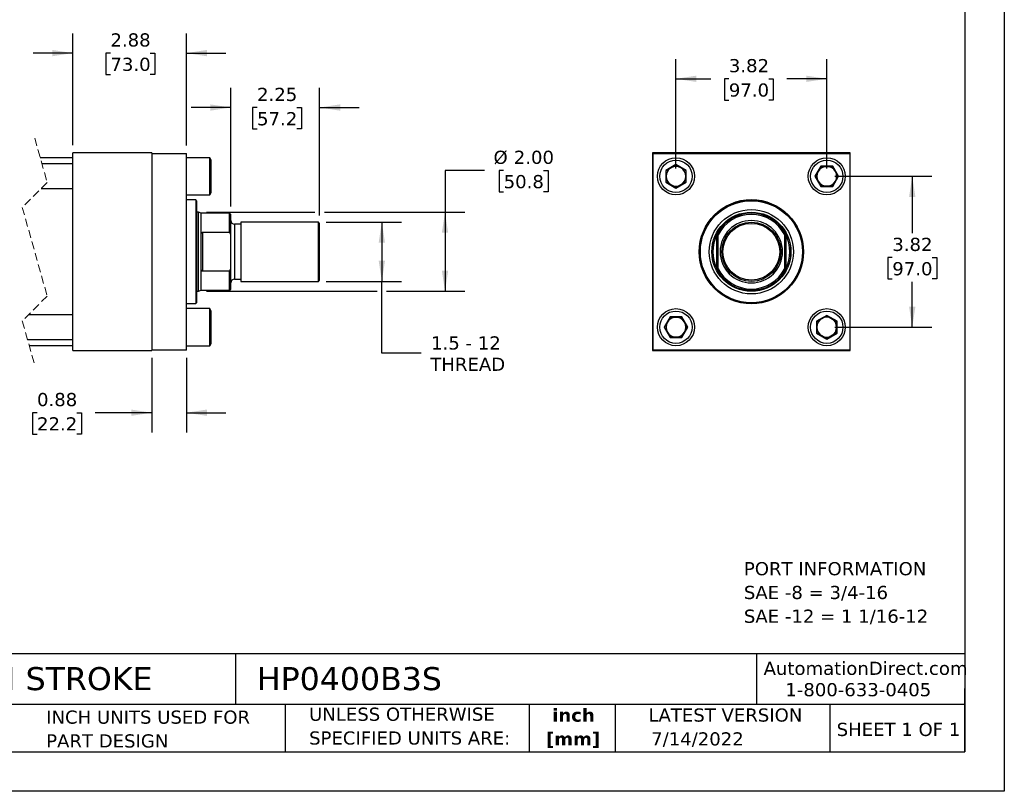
# Model space of a CAD drawing. Header units: inches. Extents: x 0 to 44, y 0 to 34.
# Tile 2 of 3: x 19.1 to 44, y 0 to 19.5. Entities that reach past the tile are written whole.
import ezdxf

# ---------------------------------------------------------------- set-up
doc = ezdxf.new("R2010")
doc.units = ezdxf.units.IN
doc.header["$LTSCALE"] = 4
doc.header["$MEASUREMENT"] = 0
doc.linetypes.add('SLD-Dashed', pattern=[0.075, 0.05, -0.025])
doc.linetypes.add('SLD-Solid', pattern=[0])
doc.layers.add('DIMENSIONS', color=140, linetype='SLD-Solid', lineweight=25)
doc.layers.add('TEXT', color=140, linetype='SLD-Solid', lineweight=25)
doc.styles.add('SLDTEXTSTYLE0', font='VERDANA.TTF')
doc.styles.add('SLDTEXTSTYLE1', font='VERDANAB.TTF')
doc.dimstyles.new('SLDDIMSTYLE0', dxfattribs={"dimtxt": 0.339844, "dimasz": 0.52, "dimexe": 0, "dimexo": 0.0625, "dimgap": 0.084961, "dimtad": 0, "dimtih": 1, "dimtoh": 1, "dimrnd": 1e-09, "dimzin": 12, "dimdsep": 46, "dimtxsty": 'SLDTEXTSTYLE0', "dimsah": 1, "dimcen": 0.09, "dimadec": 0, "dimazin": 3, "dimtfac": 1, "dimtofl": 0, "dimtmove": 0, "dimatfit": 3, "dimfxl": 0, "dimfrac": 2, "dimtolj": 1, "dimtzin": 12, "dimarcsym": 0})
doc.dimstyles.new('SLDDIMSTYLE1', dxfattribs={"dimtxt": 0.339844, "dimasz": 0.52, "dimexe": 0, "dimexo": 0.0625, "dimgap": 0.084961, "dimtad": 0, "dimtih": 1, "dimtoh": 1, "dimrnd": 1e-09, "dimzin": 4, "dimdsep": 46, "dimtxsty": 'SLDTEXTSTYLE0', "dimsah": 1, "dimcen": 0.09, "dimadec": 0, "dimazin": 1, "dimtfac": 1, "dimtofl": 0, "dimtmove": 0, "dimatfit": 3, "dimfxl": 0, "dimfrac": 2, "dimtolj": 1, "dimtzin": 12, "dimarcsym": 0})
doc.dimstyles.new('SLDDIMSTYLE2', dxfattribs={"dimtxt": 0.339844, "dimasz": 0.52, "dimexe": 0, "dimexo": 0.0625, "dimgap": 0.084961, "dimtad": 0, "dimtih": 1, "dimtoh": 1, "dimrnd": 1e-09, "dimzin": 12, "dimdsep": 46, "dimtxsty": 'SLDTEXTSTYLE0', "dimsah": 1, "dimcen": 0.09, "dimadec": 0, "dimazin": 3, "dimtfac": 1, "dimtmove": 0, "dimatfit": 0, "dimfxl": 0, "dimfrac": 2, "dimtolj": 1, "dimtzin": 12, "dimarcsym": 0})
doc.dimstyles.new('SLDDIMSTYLE3', dxfattribs={"dimtxt": 0.339844, "dimasz": 0.52, "dimexe": 0, "dimexo": 0.0625, "dimgap": 0.084961, "dimtad": 0, "dimtih": 1, "dimtoh": 1, "dimrnd": 1e-09, "dimdsep": 46, "dimtxsty": 'SLDTEXTSTYLE0', "dimsah": 1, "dimcen": 0.09, "dimadec": 0, "dimazin": 2, "dimtfac": 1, "dimtmove": 0, "dimatfit": 0, "dimfxl": 0, "dimfrac": 2, "dimtolj": 1, "dimtzin": 12, "dimarcsym": 0})

# ---------------------------------------------------------------- blocks, each defined once
blk = doc.blocks.new('SW_NOTE_0')
at = {"layer": 'TEXT', "color": 0, "char_height": 0.33333, "attachment_point": 1, "style": 'SLDTEXTSTYLE0'}
for s, insert in [('PORT INFORMATION', (0, 0.423)), ('SAE -8 = 3/4-16', (0, -0.179)), ('SAE -12 = 1 1/16-12', (0, -0.78))]:
    blk.add_mtext(s, dxfattribs=dict(at, insert=insert))
blk = doc.blocks.new('SW_NOTE_0_1')
at = {"layer": 'TEXT', "color": 0, "char_height": 0.3333, "attachment_point": 2, "style": 'SLDTEXTSTYLE1'}
for s, insert in [('inch', (0.5, 0.423)), ('[mm]', (0.489, -0.179))]:
    blk.add_mtext(s, dxfattribs=dict(at, insert=insert))
blk = doc.blocks.new('SW_NOTE_0_2')
at = {"layer": 'TEXT', "color": 0, "char_height": 0.33333, "attachment_point": 1, "style": 'SLDTEXTSTYLE0'}
for s, insert in [('UNLESS OTHERWISE ', (0, 0.423)), ('SPECIFIED UNITS ARE:', (0, -0.179))]:
    blk.add_mtext(s, dxfattribs=dict(at, insert=insert))
blk = doc.blocks.new('SW_NOTE_0_6')
at = {"layer": 'TEXT', "color": 0, "char_height": 0.33333, "attachment_point": 1, "style": 'SLDTEXTSTYLE0'}
for s, insert in [('INCH UNITS USED FOR ', (0, 0.423)), ('PART DESIGN', (0, -0.179))]:
    blk.add_mtext(s, dxfattribs=dict(at, insert=insert))
blk = doc.blocks.new('_D')
at = {"layer": 'DIMENSIONS'}
for p, q in [((26.831, 14.41), (28.737, 14.41)), ((28.237, 14.41), (28.237, 12.91)), ((26.831, 12.91), (28.737, 12.91)), ((28.237, 11.095), (28.237, 12.91)), ((29.237, 11.095), (28.237, 11.095))]:
    blk.add_line(p, q, dxfattribs=at)
for points in [[(28.237, 14.41), (28.157, 13.89), (28.317, 13.89)], [(28.237, 12.91), (28.317, 13.43), (28.157, 13.43)]]:
    blk.add_solid(points, dxfattribs=at)
at = {"layer": 'DIMENSIONS', "char_height": 0.3333, "attachment_point": 1, "style": 'SLDTEXTSTYLE0'}
for s, insert in [('1.5 - 12', (29.484, 11.518)), ('THREAD', (29.465, 10.978))]:
    blk.add_mtext(s, dxfattribs=dict(at, insert=insert))
blk = doc.blocks.new('_D_1')
at = {"layer": 'DIMENSIONS'}
for p, q in [((30.837, 15.718), (29.837, 15.718)), ((29.837, 15.718), (29.837, 14.66)), ((31.322, 15.718), (31.208, 15.718)), ((31.208, 15.718), (31.208, 15.178)), ((32.332, 15.718), (32.446, 15.718)), ((32.446, 15.718), (32.446, 15.178)), ((31.208, 15.178), (31.322, 15.178)), ((32.446, 15.178), (32.332, 15.178)), ((23.798, 14.66), (26.542, 14.66)), ((26.782, 14.66), (30.337, 14.66)), ((29.837, 14.66), (29.837, 12.66)), ((23.798, 12.66), (28.117, 12.66)), ((28.357, 12.66), (30.337, 12.66))]:
    blk.add_line(p, q, dxfattribs=at)
for points in [[(29.837, 14.66), (29.757, 14.14), (29.917, 14.14)], [(29.837, 12.66), (29.917, 13.18), (29.757, 13.18)]]:
    blk.add_solid(points, dxfattribs=at)
at = {"layer": 'DIMENSIONS', "char_height": 0.3333, "attachment_point": 1, "style": 'SLDTEXTSTYLE0'}
for s, insert in [('%%c', (31.065, 16.218)), ('2.00', (31.578, 16.218)), ('50.8', (31.322, 15.602))]:
    blk.add_mtext(s, dxfattribs=dict(at, insert=insert))
blk = doc.blocks.new('_D_3')
at = {"layer": 'DIMENSIONS'}
for p, q in [((20.411, 16.36), (20.411, 19.189)), ((23.286, 16.35), (23.286, 19.189)), ((20.411, 18.689), (19.411, 18.689)), ((21.364, 18.689), (21.25, 18.689)), ((21.25, 18.689), (21.25, 18.149)), ((22.374, 18.689), (22.488, 18.689)), ((22.488, 18.689), (22.488, 18.149)), ((23.286, 18.689), (24.286, 18.689)), ((21.25, 18.149), (21.364, 18.149)), ((22.488, 18.149), (22.374, 18.149))]:
    blk.add_line(p, q, dxfattribs=at)
for points in [[(20.411, 18.689), (19.891, 18.769), (19.891, 18.609)], [(23.286, 18.689), (23.806, 18.609), (23.806, 18.769)]]:
    blk.add_solid(points, dxfattribs=at)
at = {"layer": 'DIMENSIONS', "char_height": 0.3333, "attachment_point": 1, "style": 'SLDTEXTSTYLE0'}
for s, insert in [('2.88', (21.364, 19.189)), ('73.0', (21.364, 18.572))]:
    blk.add_mtext(s, dxfattribs=dict(at, insert=insert))
blk = doc.blocks.new('_D_4')
at = {"layer": 'DIMENSIONS'}
for p, q in [((24.412, 14.805), (24.412, 17.811)), ((26.662, 14.579), (26.662, 17.811)), ((24.412, 17.311), (23.412, 17.311)), ((25.077, 17.311), (24.963, 17.311)), ((24.963, 17.311), (24.963, 16.771)), ((26.087, 17.311), (26.201, 17.311)), ((26.201, 17.311), (26.201, 16.771)), ((26.662, 17.311), (27.662, 17.311)), ((24.963, 16.771), (25.077, 16.771)), ((26.201, 16.771), (26.087, 16.771))]:
    blk.add_line(p, q, dxfattribs=at)
for points in [[(24.412, 17.311), (23.892, 17.391), (23.892, 17.231)], [(26.662, 17.311), (27.182, 17.231), (27.182, 17.391)]]:
    blk.add_solid(points, dxfattribs=at)
at = {"layer": 'DIMENSIONS', "char_height": 0.3333, "attachment_point": 1, "style": 'SLDTEXTSTYLE0'}
for s, insert in [('2.25', (25.077, 17.81)), ('57.2', (25.077, 17.194))]:
    blk.add_mtext(s, dxfattribs=dict(at, insert=insert))
blk = doc.blocks.new('_D_5')
at = {"layer": 'DIMENSIONS'}
for p, q in [((22.411, 10.97), (22.411, 9.085)), ((23.286, 10.97), (23.286, 9.085)), ((19.505, 9.585), (19.39, 9.585)), ((19.39, 9.585), (19.39, 9.045)), ((20.514, 9.585), (20.629, 9.585)), ((20.629, 9.585), (20.629, 9.045)), ((22.411, 9.585), (20.975, 9.585)), ((23.286, 9.585), (24.286, 9.585)), ((19.39, 9.045), (19.505, 9.045)), ((20.629, 9.045), (20.514, 9.045))]:
    blk.add_line(p, q, dxfattribs=at)
for points in [[(22.411, 9.585), (21.891, 9.665), (21.891, 9.505)], [(23.286, 9.585), (23.806, 9.505), (23.806, 9.665)]]:
    blk.add_solid(points, dxfattribs=at)
at = {"layer": 'DIMENSIONS', "char_height": 0.3333, "attachment_point": 1, "style": 'SLDTEXTSTYLE0'}
for s, insert in [('0.88', (19.505, 10.085)), ('22.2', (19.505, 9.469))]:
    blk.add_mtext(s, dxfattribs=dict(at, insert=insert))
blk = doc.blocks.new('_D_6')
at = {"layer": 'DIMENSIONS'}
for p, q in [((35.685, 15.77), (35.685, 18.538)), ((39.505, 15.77), (39.505, 18.538)), ((35.685, 18.038), (36.565, 18.038)), ((37.025, 18.038), (36.911, 18.038)), ((36.911, 18.038), (36.911, 17.498)), ((38.035, 18.038), (38.149, 18.038)), ((38.149, 18.038), (38.149, 17.498)), ((39.505, 18.038), (38.496, 18.038)), ((36.911, 17.498), (37.025, 17.498)), ((38.149, 17.498), (38.035, 17.498))]:
    blk.add_line(p, q, dxfattribs=at)
for points in [[(35.685, 18.038), (36.205, 17.958), (36.205, 18.118)], [(39.505, 18.038), (38.985, 18.118), (38.985, 17.958)]]:
    blk.add_solid(points, dxfattribs=at)
at = {"layer": 'DIMENSIONS', "char_height": 0.3333, "attachment_point": 1, "style": 'SLDTEXTSTYLE0'}
for s, insert in [('3.82', (37.025, 18.538)), ('97.0', (37.025, 17.921))]:
    blk.add_mtext(s, dxfattribs=dict(at, insert=insert))
blk = doc.blocks.new('_D_7')
at = {"layer": 'DIMENSIONS'}
for p, q in [((39.705, 15.57), (42.169, 15.57)), ((41.669, 15.57), (41.669, 14.13)), ((41.164, 13.513), (41.05, 13.513)), ((41.05, 13.513), (41.05, 12.973)), ((42.174, 13.513), (42.288, 13.513)), ((42.288, 13.513), (42.288, 12.973)), ((41.05, 12.973), (41.164, 12.973)), ((42.288, 12.973), (42.174, 12.973)), ((41.669, 11.75), (41.669, 12.897)), ((39.705, 11.75), (42.169, 11.75))]:
    blk.add_line(p, q, dxfattribs=at)
for points in [[(41.669, 15.57), (41.589, 15.05), (41.749, 15.05)], [(41.669, 11.75), (41.749, 12.27), (41.589, 12.27)]]:
    blk.add_solid(points, dxfattribs=at)
at = {"layer": 'DIMENSIONS', "char_height": 0.3333, "attachment_point": 1, "style": 'SLDTEXTSTYLE0'}
for s, insert in [('3.82', (41.164, 14.013)), ('97.0', (41.164, 13.397))]:
    blk.add_mtext(s, dxfattribs=dict(at, insert=insert))

msp = doc.modelspace()

# ---------------------------------------------------------------- linework, layer by layer
at = {"color": 7, "linetype": 'SLD-Solid'}
for p, q in [((44, 34), (44, 0)), ((44, 0), (0, 0))]:
    msp.add_line(p, q, dxfattribs=at)
at = {"color": 7, "linetype": 'SLD-Dashed', "lineweight": 18}
for p, q in [((19.447, 16.535), (19.762, 15.413)), ((19.762, 15.413), (19.132, 14.783)), ((19.132, 14.783), (19.762, 12.538)), ((19.762, 12.538), (19.132, 11.908)), ((19.132, 11.908), (19.447, 10.785))]:
    msp.add_line(p, q, dxfattribs=at)
for p, q in [((20.411, 16.035), (19.588, 16.035)), ((22.411, 16.16), (20.411, 16.16)), ((20.411, 11.16), (20.411, 16.16)), ((22.411, 16.16), (22.411, 11.16)), ((22.411, 16.15), (23.286, 16.15)), ((23.286, 11.17), (23.286, 16.15)), ((23.877, 16.039), (23.286, 16.039)), ((23.911, 15.979), (23.877, 16.039)), ((23.877, 15.101), (23.877, 16.039)), ((23.911, 15.161), (23.911, 15.979)), ((35.095, 16.16), (35.095, 11.16)), ((40.095, 16.16), (35.095, 16.16)), ((35.105, 11.17), (35.105, 16.15)), ((35.105, 16.15), (40.085, 16.15)), ((40.085, 16.15), (40.085, 11.17)), ((40.095, 11.16), (40.095, 16.16)), ((20.411, 15.883), (19.631, 15.883)), ((35.685, 15.87), (35.425, 15.72)), ((35.425, 15.72), (35.425, 15.42)), ((35.435, 15.715), (35.425, 15.72)), ((35.435, 15.715), (35.685, 15.859)), ((35.435, 15.426), (35.435, 15.715)), ((35.945, 15.72), (35.685, 15.87)), ((35.685, 15.859), (35.685, 15.87)), ((35.685, 15.859), (35.935, 15.715)), ((35.935, 15.715), (35.945, 15.72)), ((35.935, 15.715), (35.935, 15.426)), ((35.945, 15.42), (35.945, 15.72)), ((39.355, 15.83), (39.204, 15.57)), ((39.216, 15.57), (39.36, 15.82)), ((39.655, 15.83), (39.355, 15.83)), ((39.36, 15.82), (39.355, 15.83)), ((39.36, 15.82), (39.649, 15.82)), ((39.649, 15.82), (39.655, 15.83)), ((39.649, 15.82), (39.793, 15.57)), ((39.805, 15.57), (39.655, 15.83)), ((39.216, 15.57), (39.204, 15.57)), ((39.204, 15.57), (39.355, 15.31)), ((39.36, 15.32), (39.216, 15.57)), ((39.793, 15.57), (39.649, 15.32)), ((39.655, 15.31), (39.805, 15.57)), ((39.793, 15.57), (39.805, 15.57)), ((19.607, 15.258), (20.411, 15.258)), ((35.435, 15.426), (35.425, 15.42)), ((35.425, 15.42), (35.685, 15.27)), ((35.685, 15.282), (35.435, 15.426)), ((35.935, 15.426), (35.685, 15.282)), ((35.685, 15.27), (35.945, 15.42)), ((35.685, 15.282), (35.685, 15.27)), ((35.945, 15.42), (35.935, 15.426)), ((39.355, 15.31), (39.36, 15.32)), ((39.355, 15.31), (39.655, 15.31)), ((39.649, 15.32), (39.36, 15.32)), ((39.649, 15.32), (39.655, 15.31)), ((23.286, 15.101), (23.877, 15.101)), ((23.523, 14.972), (23.286, 14.972)), ((23.543, 14.952), (23.523, 14.972)), ((23.523, 14.972), (23.523, 12.348)), ((23.877, 15.101), (23.911, 15.161)), ((23.543, 14.952), (23.543, 12.368)), ((23.598, 14.66), (23.543, 14.66)), ((23.662, 14.637), (23.598, 14.66)), ((23.598, 13.66), (23.598, 14.66)), ((24.381, 14.637), (23.662, 14.637)), ((23.662, 14.094), (23.662, 14.637)), ((24.412, 14.605), (24.381, 14.637)), ((24.381, 14.152), (24.381, 14.637)), ((24.412, 14.087), (24.412, 14.605)), ((24.662, 14.355), (24.507, 14.355)), ((24.507, 14.355), (24.507, 13.66)), ((26.631, 14.41), (24.662, 14.41)), ((24.662, 14.41), (24.662, 13.66)), ((26.662, 14.379), (26.631, 14.41)), ((26.631, 13.66), (26.631, 14.41)), ((26.662, 12.941), (26.662, 14.379)), ((23.662, 13.226), (23.662, 14.094)), ((23.694, 14.152), (24.381, 14.152)), ((23.694, 14.152), (23.694, 13.168)), ((24.412, 14.087), (24.381, 14.152)), ((24.412, 13.234), (24.412, 14.087)), ((36.72, 13.226), (36.72, 14.094)), ((36.751, 13.234), (36.751, 14.087)), ((38.438, 14.087), (38.438, 13.234)), ((38.469, 14.094), (38.469, 13.226)), ((23.598, 12.66), (23.598, 13.66)), ((24.507, 13.66), (24.507, 12.966)), ((24.662, 13.66), (24.662, 12.91)), ((26.631, 12.91), (26.631, 13.66)), ((23.662, 12.684), (23.662, 13.226)), ((24.381, 13.168), (24.412, 13.234)), ((24.412, 12.715), (24.412, 13.234)), ((24.381, 13.168), (23.694, 13.168)), ((24.381, 12.684), (24.381, 13.168)), ((24.507, 12.966), (24.662, 12.966)), ((24.662, 12.91), (26.631, 12.91)), ((26.631, 12.91), (26.662, 12.941)), ((23.543, 12.66), (23.598, 12.66)), ((23.598, 12.66), (23.662, 12.684)), ((23.662, 12.684), (24.381, 12.684)), ((24.381, 12.684), (24.412, 12.715)), ((23.286, 12.348), (23.523, 12.348)), ((23.877, 12.219), (23.286, 12.219)), ((23.523, 12.348), (23.543, 12.368)), ((23.911, 12.159), (23.877, 12.219)), ((23.877, 11.281), (23.877, 12.219)), ((20.411, 12.063), (19.287, 12.063)), ((23.911, 11.75), (23.911, 12.159)), ((35.535, 12.01), (35.384, 11.75)), ((35.396, 11.75), (35.54, 12)), ((35.54, 12), (35.535, 12.01)), ((35.835, 12.01), (35.535, 12.01)), ((35.54, 12), (35.829, 12)), ((35.835, 12.01), (35.829, 12)), ((35.829, 12), (35.973, 11.75)), ((35.985, 11.75), (35.835, 12.01)), ((39.505, 12.05), (39.245, 11.9)), ((39.255, 11.895), (39.505, 12.039)), ((39.765, 11.9), (39.505, 12.05)), ((39.505, 12.039), (39.505, 12.05)), ((39.505, 12.039), (39.755, 11.895)), ((23.911, 11.341), (23.911, 11.75)), ((35.384, 11.75), (35.535, 11.49)), ((35.396, 11.75), (35.384, 11.75)), ((35.54, 11.5), (35.396, 11.75)), ((35.973, 11.75), (35.829, 11.5)), ((35.835, 11.49), (35.985, 11.75)), ((35.973, 11.75), (35.985, 11.75)), ((39.245, 11.9), (39.245, 11.6)), ((39.245, 11.9), (39.255, 11.895)), ((39.255, 11.606), (39.255, 11.895)), ((39.755, 11.895), (39.765, 11.9)), ((39.755, 11.895), (39.755, 11.606)), ((39.765, 11.6), (39.765, 11.9)), ((35.54, 11.5), (35.535, 11.49)), ((35.535, 11.49), (35.835, 11.49)), ((35.829, 11.5), (35.54, 11.5)), ((35.829, 11.5), (35.835, 11.49)), ((39.255, 11.606), (39.245, 11.6)), ((39.245, 11.6), (39.505, 11.45)), ((39.505, 11.462), (39.255, 11.606)), ((39.755, 11.606), (39.505, 11.462)), ((39.505, 11.45), (39.765, 11.6)), ((39.755, 11.606), (39.765, 11.6)), ((19.264, 11.438), (20.411, 11.438)), ((19.307, 11.285), (20.411, 11.285)), ((23.286, 11.281), (23.877, 11.281)), ((23.877, 11.281), (23.911, 11.341)), ((39.505, 11.462), (39.505, 11.45)), ((20.411, 11.16), (22.411, 11.16)), ((23.286, 11.17), (22.411, 11.17)), ((35.095, 11.16), (40.095, 11.16)), ((40.085, 11.17), (35.105, 11.17))]:
    msp.add_line(p, q)
for centre, radius in [((35.685, 15.57), 0.469), ((35.685, 15.57), 0.409), ((39.505, 15.57), 0.469), ((39.505, 15.57), 0.409), ((37.595, 13.66), 1.32), ((37.595, 13.66), 1.312), ((37.595, 13.66), 1.292), ((37.595, 13.66), 1.067), ((37.595, 13.66), 1.001), ((37.595, 13.66), 1), ((37.595, 13.66), 0.75), ((37.595, 13.66), 0.719), ((35.685, 11.75), 0.469), ((39.505, 11.75), 0.469), ((35.685, 11.75), 0.409), ((39.505, 11.75), 0.409)]:
    msp.add_circle(centre, radius)
for centre, radius, start, end in [((35.685, 15.57), 0.25, 120, 180), ((35.685, 15.57), 0.25, 60, 120), ((35.685, 15.57), 0.25, 0, 60), ((39.505, 15.57), 0.25, 90, 150), ((39.505, 15.57), 0.25, 30, 90), ((35.685, 15.57), 0.25, 180, 240), ((35.685, 15.57), 0.25, 300, 0), ((39.505, 15.57), 0.25, 150, 210), ((39.505, 15.57), 0.25, 330, 30), ((35.685, 15.57), 0.25, 240, 300), ((39.505, 15.57), 0.25, 210, 270), ((39.505, 15.57), 0.25, 270, 330), ((37.595, 13.66), 0.976, 30.2541, 149.7459), ((37.595, 13.66), 0.945, 26.8291, 153.1709), ((24.507, 14.45), 0.095, 180.0001, 269.9998), ((37.595, 13.66), 0.976, 153.6115, 206.3885), ((37.595, 13.66), 0.976, 333.6115, 26.3885), ((37.595, 13.66), 0.945, 206.8291, 333.1709), ((37.595, 13.66), 0.976, 210.2541, 329.7459), ((24.507, 12.871), 0.095, 90.0002, 179.9999), ((35.685, 11.75), 0.25, 90, 150), ((35.685, 11.75), 0.25, 30, 90), ((39.505, 11.75), 0.25, 60, 120), ((35.685, 11.75), 0.25, 150, 210), ((35.685, 11.75), 0.25, 330, 30), ((39.505, 11.75), 0.25, 120, 180), ((39.505, 11.75), 0.25, 180, 240), ((39.505, 11.75), 0.25, 0, 60), ((39.505, 11.75), 0.25, 300, 0), ((35.685, 11.75), 0.25, 210, 270), ((35.685, 11.75), 0.25, 270, 330), ((39.505, 11.75), 0.25, 240, 300)]:
    msp.add_arc(centre, radius, start, end)
for points, knots in [([(38.384, 13.66), (38.384, 13.87), (38.301, 14.07), (38.005, 14.367), (37.804, 14.45), (37.385, 14.45), (37.184, 14.367), (36.888, 14.07), (36.805, 13.87), (36.805, 13.66)], [0, 0, 0, 0, 0.25, 0.25, 0.5, 0.5, 0.75, 0.75, 1, 1, 1, 1]), ([(23.662, 14.094), (23.663, 14.108), (23.664, 14.124), (23.674, 14.141), (23.68, 14.148), (23.687, 14.151), (23.691, 14.152), (23.693, 14.152), (23.694, 14.152)], [0, 0, 0, 0, 0.544406, 0.679467, 0.819198, 0.905665, 0.983557, 1, 1, 1, 1]), ([(36.72, 14.094), (36.723, 14.1), (36.726, 14.106), (36.732, 14.117), (36.735, 14.123), (36.741, 14.134), (36.744, 14.139), (36.748, 14.146), (36.749, 14.148), (36.751, 14.151), (36.751, 14.152), (36.751, 14.152)], [0, 0, 0, 0, 0.25, 0.25, 0.5, 0.5, 0.75, 0.75, 0.875, 0.875, 1, 1, 1, 1]), ([(38.438, 14.152), (38.438, 14.152), (38.439, 14.151), (38.44, 14.148), (38.442, 14.146), (38.444, 14.142), (38.446, 14.139), (38.448, 14.134), (38.45, 14.131), (38.454, 14.123), (38.458, 14.117), (38.463, 14.106), (38.466, 14.1), (38.469, 14.094)], [0, 0, 0, 0, 0.125, 0.125, 0.25, 0.25, 0.375, 0.375, 0.5, 0.5, 0.75, 0.75, 1, 1, 1, 1]), ([(36.805, 13.66), (36.805, 13.451), (36.888, 13.25), (37.184, 12.954), (37.385, 12.871), (37.804, 12.871), (38.005, 12.954), (38.301, 13.25), (38.384, 13.451), (38.384, 13.66)], [0, 0, 0, 0, 0.25, 0.25, 0.5, 0.5, 0.75, 0.75, 1, 1, 1, 1]), ([(23.694, 13.168), (23.692, 13.168), (23.688, 13.169), (23.681, 13.172), (23.673, 13.18), (23.664, 13.199), (23.663, 13.215), (23.662, 13.226)], [0, 0, 0, 0, 0.078339, 0.1712261, 0.306954, 0.5455644, 1, 1, 1, 1]), ([(36.751, 13.168), (36.751, 13.168), (36.751, 13.169), (36.749, 13.172), (36.748, 13.174), (36.745, 13.179), (36.744, 13.181), (36.741, 13.186), (36.739, 13.189), (36.735, 13.197), (36.732, 13.203), (36.726, 13.214), (36.723, 13.22), (36.72, 13.226)], [0, 0, 0, 0, 0.125, 0.125, 0.25, 0.25, 0.375, 0.375, 0.5, 0.5, 0.75, 0.75, 1, 1, 1, 1]), ([(38.438, 13.168), (38.438, 13.176), (38.438, 13.19), (38.438, 13.212), (38.438, 13.226), (38.438, 13.234)], [0, 0, 0, 0, 0.337739, 0.671005, 1, 1, 1, 1]), ([(38.469, 13.226), (38.466, 13.22), (38.463, 13.214), (38.458, 13.203), (38.455, 13.197), (38.449, 13.187), (38.446, 13.181), (38.442, 13.174), (38.44, 13.172), (38.439, 13.169), (38.438, 13.168), (38.438, 13.168)], [0, 0, 0, 0, 0.25, 0.25, 0.5, 0.5, 0.75, 0.75, 0.875, 0.875, 1, 1, 1, 1])]:
    msp.add_open_spline(points, degree=3, knots=knots)
for points in [[(36.751, 14.087), (36.751, 14.109), (36.751, 14.131), (36.751, 14.152)], [(38.438, 14.152), (38.438, 14.131), (38.438, 14.109), (38.438, 14.087)], [(36.751, 13.168), (36.751, 13.19), (36.751, 13.212), (36.751, 13.234)]]:
    msp.add_open_spline(points, degree=3)
at = {"layer": 'TEXT'}
for p, q in [((43, 33), (43, 1)), ((43, 3.484), (1, 3.484)), ((24.529, 3.484), (24.529, 2.2)), ((37.728, 3.484), (37.728, 2.2)), ((43, 1), (43, 2.6)), ((43, 2.2), (1, 2.2)), ((25.792, 2.2), (25.792, 1)), ((31.972, 2.2), (31.972, 1)), ((34.144, 2.2), (34.144, 1)), ((39.582, 2.2), (39.582, 1)), ((1, 1), (43, 1))]:
    msp.add_line(p, q, dxfattribs=at)

# ---------------------------------------------------------------- block references
for name, p in [('SW_NOTE_0', (37.406, 5.38)), ('SW_NOTE_0_6', (19.737, 1.622)), ('SW_NOTE_0_2', (26.395, 1.696)), ('SW_NOTE_0_1', (32.59, 1.673))]:
    msp.add_blockref(name, p, dxfattribs=at)

# ---------------------------------------------------------------- texts
at = {"layer": 'TEXT', "style": 'SLDTEXTSTYLE0'}
for s, insert, char_height, attachment_point in [('AutomationDirect.com', (37.905, 3.281), 0.33333, 1), ('HYDRAULIC CYLINDER: NFPA, 4IN BORE, 3IN STROKE', (1.254, 3.145), 0.58333, 1), ('HP0400B3S', (25.072, 3.145), 0.5833, 1), ('1-800-633-0405', (38.455, 2.74), 0.33333, 1), ('LATEST VERSION', (36.937, 2.098), 0.33333, 2), ('7/14/2022', (35.057, 1.494), 0.3333, 1), ('SHEET 1 OF 1', (39.755, 1.734), 0.33333, 1)]:
    msp.add_mtext(s, dxfattribs=dict(at, insert=insert, char_height=char_height, attachment_point=attachment_point))

# ---------------------------------------------------------------- dimensions: what is measured, and where the dimension line sits
at = {"layer": 'DIMENSIONS'}
for base, p1, p2, dimstyle, picture, middle in [((23.286334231, 18.689061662), (20.411334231, 16.160222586), (23.286334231, 16.150222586), 'SLDDIMSTYLE2', '_D_3', (21.86907341, 18.689061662)), ((39.505, 18.038), (35.685, 15.57), (39.505, 15.57), 'SLDDIMSTYLE0', '_D_6', (37.53, 18.038)), ((24.412, 17.311), (26.662, 14.379), (24.412, 14.605), 'SLDDIMSTYLE2', '_D_4', (25.582, 17.311)), ((22.411334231, 9.585419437), (23.286334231, 11.170222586), (22.411334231, 11.170222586), 'SLDDIMSTYLE3', '_D_5', (20.009555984, 9.585419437))]:
    dim = msp.add_linear_dim(base=base, p1=p1, p2=p2, dimstyle=dimstyle, dxfattribs=at)
    dim.commit()
    dim.dimension.update_dxf_attribs({"geometry": picture, "text_midpoint": middle, "dimtype": 160})
for base, p1, p2, text, dimstyle, picture, middle in [((29.837, 12.66), (23.598, 14.66), (23.598, 12.66), '%%c<>', 'SLDDIMSTYLE1', '_D_1', (29.837, 15.718)), ((28.237, 12.91), (26.631, 14.41), (26.631, 12.91), '1.5 - 12\\PTHREAD', 'SLDDIMSTYLE0', '_D', (28.237, 11.095))]:
    dim = msp.add_linear_dim(base=base, p1=p1, p2=p2, angle=90, text=text, dimstyle=dimstyle, dxfattribs=at)
    dim.commit()
    dim.dimension.update_dxf_attribs({"geometry": picture, "text_midpoint": middle, "dimtype": 160})
dim = msp.add_linear_dim(base=(41.669, 11.75), p1=(39.505, 15.57), p2=(39.505, 11.75), angle=90, dimstyle='SLDDIMSTYLE0', dxfattribs=at)
dim.commit()
dim.dimension.update_dxf_attribs({"geometry": '_D_7', "text_midpoint": (41.669, 13.513), "dimtype": 160})

doc.saveas('drawing.dxf')
